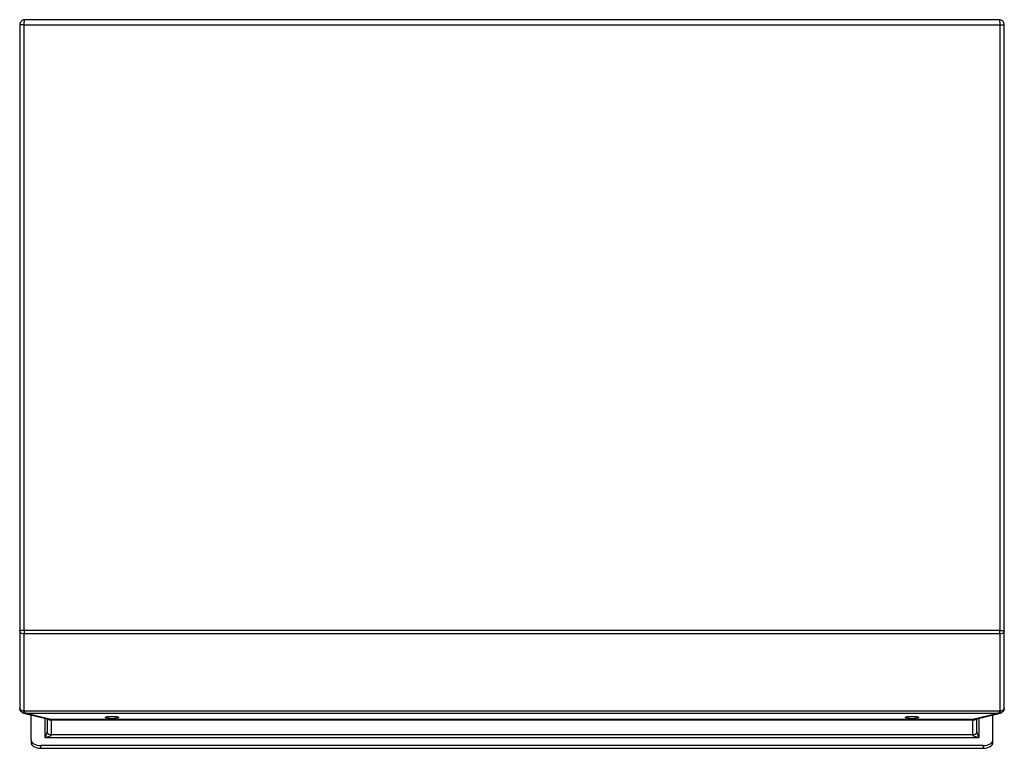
# Model space of a CAD drawing. Header units: inches. Extents: x 13 to 125, y 11 to 86.
# Tile 1 of 11: x 13 to 29, y 11 to 23. Entities that reach past the tile are written whole.
import ezdxf

# ---------------------------------------------------------------- set-up
doc = ezdxf.new("R2010")
doc.units = ezdxf.units.IN
doc.header["$MEASUREMENT"] = 0
doc.layers.add('Visible Edges(ANSI)', color=7, linetype='Continuous', lineweight=25)
doc.layers.add('Visible Tangent Edges(ANSI)', color=7, linetype='Continuous', lineweight=25)

msp = doc.modelspace()

# ---------------------------------------------------------------- linework, layer by layer
at = {"layer": 'Visible Edges(ANSI)'}
for p, q in [((12.805, 22.785), (12.805, 12.946)), ((28.719, 22.871), (12.891, 22.871)), ((28.805, 12.946), (28.805, 22.785)), ((12.805, 12.938), (12.805, 12.946)), ((12.805, 12.938), (12.805, 11.688)), ((28.805, 12.946), (28.805, 12.938)), ((28.805, 11.688), (28.805, 12.938)), ((12.874, 11.604), (13.275, 11.506)), ((12.99, 11.17), (12.99, 11.576)), ((28.335, 11.506), (28.737, 11.604)), ((28.62, 11.17), (28.62, 11.576)), ((13.25, 11.512), (13.25, 11.295)), ((28.36, 11.295), (28.36, 11.512)), ((12.99, 11.17), (12.99, 11.125)), ((28.463, 11.079), (13.148, 11.079)), ((28.62, 11.125), (28.62, 11.17)), ((13.148, 11.034), (28.463, 11.034))]:
    msp.add_line(p, q, dxfattribs=at)
for centre, major_axis, ratio, start_param, end_param in [((12.888, 11.688), (0.023, 0.0793), 0.998038, 2.712574, 2.744906), ((28.722, 11.688), (-0.023, 0.0793), 0.998038, 3.538279, 3.570612), ((13.148, 11.17), (-0.157, 0), 0.573576, 0, 1.570796), ((13.148, 11.125), (-0.157, 0), 0.573576, 0, 1.570796), ((28.463, 11.17), (0.157, 0), 0.573576, 4.712389, 6.283185), ((28.463, 11.125), (0.157, 0), 0.573576, 4.712389, 6.283185)]:
    msp.add_ellipse(centre, major_axis=major_axis, ratio=ratio, start_param=start_param, end_param=end_param, dxfattribs=at)
for centre in [(14.305, 11.535), (27.305, 11.535)]:
    msp.add_ellipse(centre, major_axis=(0.109, 0), ratio=0.173648, dxfattribs=at)
for points, knots in [([(12.891, 22.871), (12.883, 22.871), (12.876, 22.87), (12.861, 22.865), (12.853, 22.862), (12.84, 22.854), (12.834, 22.849), (12.825, 22.84), (12.822, 22.836), (12.816, 22.826), (12.813, 22.821), (12.808, 22.809), (12.807, 22.803), (12.805, 22.793), (12.805, 22.789), (12.805, 22.785)], [-0.06765249, -0.06765249, -0.06765249, -0.06765249, -0.05403507, -0.05403507, -0.04079362, -0.04079362, -0.02879281, -0.02879281, -0.021179, -0.021179, -0.01280919, -0.01280919, -0.00492661, -0.00492661, 0, 0, 0, 0]), ([(28.805, 22.785), (28.805, 22.791), (28.804, 22.797), (28.801, 22.812), (28.798, 22.821), (28.788, 22.837), (28.782, 22.844), (28.768, 22.857), (28.759, 22.862), (28.74, 22.869), (28.73, 22.871), (28.719, 22.871)], [-0.06727535, -0.06727535, -0.06727535, -0.06727535, -0.05973193, -0.05973193, -0.04766247, -0.04766247, -0.03401046, -0.03401046, -0.01788407, -0.01788407, 0.00037714, 0.00037714, 0.00037714, 0.00037714]), ([(12.834, 11.625), (12.831, 11.628), (12.828, 11.631), (12.822, 11.638), (12.819, 11.642), (12.814, 11.65), (12.812, 11.654), (12.809, 11.663), (12.807, 11.668), (12.806, 11.678), (12.805, 11.683), (12.805, 11.688)], [5.5240481, 5.5240481, 5.5240481, 5.5240481, 5.6758755, 5.6758755, 5.827703, 5.827703, 5.9795304, 5.9795304, 6.1313579, 6.1313579, 6.2831853, 6.2831853, 6.2831853, 6.2831853]), ([(28.805, 11.688), (28.805, 11.683), (28.805, 11.678), (28.803, 11.668), (28.801, 11.663), (28.798, 11.654), (28.796, 11.65), (28.791, 11.642), (28.788, 11.638), (28.783, 11.631), (28.78, 11.628), (28.776, 11.625)], [3.1415927, 3.1415927, 3.1415927, 3.1415927, 3.2934201, 3.2934201, 3.4452475, 3.4452475, 3.597075, 3.597075, 3.7489024, 3.7489024, 3.9007299, 3.9007299, 3.9007299, 3.9007299]), ([(12.836, 11.624), (12.838, 11.622), (12.839, 11.621), (12.843, 11.618), (12.845, 11.617), (12.849, 11.614), (12.852, 11.613), (12.857, 11.61), (12.859, 11.609), (12.866, 11.607), (12.869, 11.605), (12.874, 11.604)], [-1.5519842, -1.5519842, -1.5519842, -1.5519842, -1.398667, -1.398667, -1.2453498, -1.2453498, -1.0920326, -1.0920326, -0.9387154, -0.9387154, -0.7853982, -0.7853982, -0.7853982, -0.7853982]), ([(28.737, 11.604), (28.741, 11.605), (28.745, 11.607), (28.751, 11.609), (28.754, 11.61), (28.759, 11.613), (28.761, 11.614), (28.765, 11.617), (28.767, 11.618), (28.771, 11.621), (28.773, 11.622), (28.774, 11.624)], [0.7853982, 0.7853982, 0.7853982, 0.7853982, 0.9387154, 0.9387154, 1.0920326, 1.0920326, 1.2453498, 1.2453498, 1.398667, 1.398667, 1.5519842, 1.5519842, 1.5519842, 1.5519842]), ([(13.279, 11.505), (13.279, 11.505), (13.278, 11.505), (13.278, 11.505), (13.278, 11.505), (13.277, 11.505), (13.277, 11.505), (13.276, 11.505), (13.276, 11.505), (13.275, 11.506), (13.275, 11.506), (13.275, 11.506)], [-0.9102763, -0.9102763, -0.9102763, -0.9102763, -0.8853007, -0.8853007, -0.8603251, -0.8603251, -0.8353494, -0.8353494, -0.8103738, -0.8103738, -0.7853982, -0.7853982, -0.7853982, -0.7853982]), ([(28.335, 11.506), (28.335, 11.506), (28.335, 11.506), (28.334, 11.505), (28.334, 11.505), (28.333, 11.505), (28.333, 11.505), (28.333, 11.505), (28.332, 11.505), (28.332, 11.505), (28.332, 11.505), (28.331, 11.505)], [0.7853982, 0.7853982, 0.7853982, 0.7853982, 0.8103738, 0.8103738, 0.8353494, 0.8353494, 0.8603251, 0.8603251, 0.8853007, 0.8853007, 0.9102763, 0.9102763, 0.9102763, 0.9102763])]:
    msp.add_open_spline(points, degree=3, knots=knots, dxfattribs=at)
at = {"layer": 'Visible Tangent Edges(ANSI)'}
for p, q in [((12.877, 22.785), (12.805, 22.785)), ((12.877, 12.946), (12.877, 22.785)), ((12.877, 22.785), (28.733, 22.785)), ((28.733, 22.785), (28.805, 22.785)), ((28.733, 22.785), (28.733, 12.946)), ((12.877, 12.946), (12.805, 12.946)), ((12.877, 12.946), (12.877, 12.897)), ((28.733, 12.946), (12.877, 12.946)), ((12.877, 11.647), (12.877, 12.897)), ((12.877, 12.897), (28.733, 12.897)), ((28.733, 12.946), (28.805, 12.946)), ((28.733, 12.897), (28.733, 12.946)), ((28.733, 12.897), (28.733, 11.647)), ((28.729, 11.639), (12.881, 11.639)), ((13.292, 11.505), (12.891, 11.603)), ((12.891, 11.603), (28.719, 11.603)), ((28.719, 11.603), (28.318, 11.505)), ((13.219, 11.211), (13.219, 11.519)), ((28.31, 11.502), (13.3, 11.502)), ((13.322, 11.49), (13.322, 11.492)), ((13.322, 11.254), (13.322, 11.49)), ((28.288, 11.49), (13.322, 11.49)), ((28.288, 11.492), (28.288, 11.49)), ((28.288, 11.49), (28.288, 11.254)), ((28.391, 11.519), (28.391, 11.211)), ((13.219, 11.211), (28.391, 11.211)), ((28.288, 11.254), (13.322, 11.254)), ((13.148, 11.034), (13.148, 11.079)), ((28.463, 11.079), (28.463, 11.034))]:
    msp.add_line(p, q, dxfattribs=at)
for centre, major_axis, ratio, start_param, end_param in [((12.877, 12.938), (-0.072, 0), 0.573576, 0, 1.570796), ((28.733, 12.938), (0.072, 0), 0.573576, 4.712389, 6.283185), ((12.877, 11.688), (-0.072, 0), 0.573576, 0, 1.570796), ((28.733, 11.688), (0.072, 0), 0.573576, 4.712389, 6.283185), ((12.881, 11.68), (-0.0471, -0.0545), 0.41609, 0, 1.121693), ((12.881, 11.68), (-0.0453, -0.056), 0.416441, 0, 1.095089), ((12.891, 11.674), (-0.0172, -0.0699), 0.804092, 0, 0.29641), ((12.891, 11.647), (-0.014, 0), 0.819152, 0, 0.759137), ((12.881, 11.688), (0.0116, -0.086), 0.091728, 5.329729, 6.096315), ((28.729, 11.688), (0.0116, 0.086), 0.091728, 3.328463, 4.095049), ((28.719, 11.674), (0.0172, -0.0699), 0.804092, 5.986775, 6.283185), ((28.719, 11.647), (0.014, 0), 0.819152, 5.524048, 6.283185), ((28.729, 11.68), (0.0471, -0.0545), 0.41609, 5.161493, 6.283185), ((28.729, 11.68), (0.0453, -0.056), 0.416441, 5.188096, 6.283185), ((13.322, 11.531), (0.072, 0), 0.573576, 3.697954, 4.712389), ((13.322, 11.539), (0.072, 0), 0.647715, 3.8797, 4.712389), ((13.292, 11.576), (-0.0172, -0.0699), 0.804092, 0, 0.29641), ((13.3, 11.573), (-0.0217, -0.0687), 0.863131, 0, 0.351036), ((13.219, 11.487), (-0.103, 0), 0.245576, 3.802113, 3.926991), ((28.288, 11.531), (-0.072, 0), 0.573576, 1.570796, 2.585232), ((28.288, 11.539), (-0.072, 0), 0.647715, 1.570796, 2.403485), ((28.31, 11.573), (0.0217, -0.0687), 0.863131, 5.932149, 6.283185), ((28.391, 11.487), (-0.103, 0), 0.245576, 5.497787, 5.622665), ((28.318, 11.576), (0.0172, -0.0699), 0.804092, 5.986775, 6.283185), ((13.219, 11.236), (0.0293, 0.0641), 0.158345, 4.378619, 5.949415), ((13.219, 11.236), (0.103, 0.019), 0.238973, 4.66858, 6.239377), ((13.322, 11.295), (-0.072, 0), 0.573576, 0, 1.570796), ((28.288, 11.295), (0.072, 0), 0.573576, 4.712389, 6.283185), ((28.391, 11.236), (-0.103, 0.019), 0.238973, 0.043809, 1.614605), ((28.391, 11.236), (-0.0293, 0.0641), 0.158345, 0.33377, 1.904567)]:
    msp.add_ellipse(centre, major_axis=major_axis, ratio=ratio, start_param=start_param, end_param=end_param, dxfattribs=at)
for points, knots in [([(12.877, 22.785), (12.877, 22.789), (12.877, 22.793), (12.877, 22.803), (12.878, 22.809), (12.878, 22.821), (12.879, 22.826), (12.88, 22.836), (12.88, 22.84), (12.882, 22.849), (12.883, 22.854), (12.885, 22.862), (12.886, 22.865), (12.889, 22.87), (12.89, 22.871), (12.891, 22.871)], [0, 0, 0, 0, 0.00492661, 0.00492661, 0.01280919, 0.01280919, 0.021179, 0.021179, 0.02879281, 0.02879281, 0.04079362, 0.04079362, 0.05403507, 0.05403507, 0.06765249, 0.06765249, 0.06765249, 0.06765249]), ([(28.719, 22.871), (28.721, 22.871), (28.723, 22.869), (28.726, 22.862), (28.727, 22.857), (28.729, 22.844), (28.73, 22.837), (28.732, 22.821), (28.732, 22.812), (28.733, 22.797), (28.733, 22.791), (28.733, 22.785)], [-0.00037714, -0.00037714, -0.00037714, -0.00037714, 0.01788407, 0.01788407, 0.03401046, 0.03401046, 0.04766247, 0.04766247, 0.05973193, 0.05973193, 0.06727535, 0.06727535, 0.06727535, 0.06727535]), ([(12.881, 11.637), (12.881, 11.638), (12.881, 11.638), (12.881, 11.638), (12.881, 11.638), (12.881, 11.639)], [0, 0, 0, 0, 0.0004669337, 0.0004669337, 0.0009338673, 0.0009338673, 0.0009338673, 0.0009338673]), ([(28.729, 11.639), (28.729, 11.638), (28.729, 11.638), (28.729, 11.638), (28.729, 11.638), (28.729, 11.637)], [-0.0009338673, -0.0009338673, -0.0009338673, -0.0009338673, -0.0004669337, -0.0004669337, 0, 0, 0, 0]), ([(13.322, 11.492), (13.322, 11.495), (13.32, 11.497), (13.312, 11.501), (13.306, 11.502), (13.3, 11.502)], [0, 0, 0, 0, 0.0966261, 0.0966261, 0.1912155, 0.1912155, 0.1912155, 0.1912155]), ([(28.31, 11.502), (28.308, 11.502), (28.307, 11.502), (28.302, 11.501), (28.299, 11.501), (28.294, 11.499), (28.292, 11.498), (28.29, 11.496), (28.289, 11.495), (28.288, 11.493), (28.288, 11.493), (28.288, 11.492)], [0, 0, 0, 0, 0.0228352, 0.0228352, 0.0844939, 0.0844939, 0.1319236, 0.1319236, 0.168408, 0.168408, 0.1912107, 0.1912107, 0.1912107, 0.1912107])]:
    msp.add_open_spline(points, degree=3, knots=knots, dxfattribs=at)

doc.saveas('drawing.dxf')
